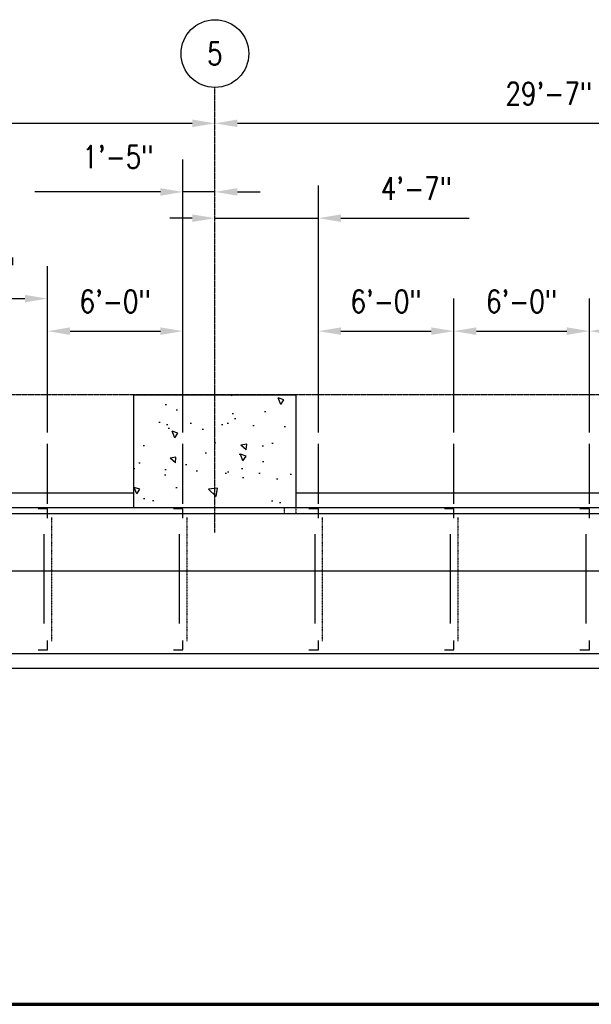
# Model space of a CAD drawing. Header units: inches. Extents: x -232 to 22867, y 539 to 1093.
# Tile 12 of 14: x 4779 to 5082, y 569 to 1093. Entities that reach past the tile are written whole.
import ezdxf
from ezdxf import colors
from ezdxf.entities.mleader import LeaderData, LeaderLine
from ezdxf.enums import TextEntityAlignment as Align
from ezdxf.math import Vec2, Vec3

# ---------------------------------------------------------------- set-up
doc = ezdxf.new("R2010")
doc.units = ezdxf.units.IN
doc.header["$MEASUREMENT"] = 0
doc.linetypes.add('CENTER2', pattern=[1.125, 0.75, -0.125, 0.125, -0.125])
doc.linetypes.add('Dash', pattern=[0.25, 0.125, -0.125])
for name, color, linetype in [('A-WALL-PATT', 8, 'Continuous'), ('A-WALL-THIN', 230, 'Continuous'), ('S-ANNO-DIMS', 1, 'Continuous'), ('S-ANNO-NOTE', 2, 'Continuous'), ('S-ANNO-SYMB', 2, 'Continuous'), ('S-BEAM-HDLN', 10, 'Dash'), ('S-COLS-HDLN', 110, 'Dash'), ('S-CONC-COLS', 110, 'Continuous'), ('S-GRID', 1, 'CENTER2'), ('S-GRID-IDEN', 1, 'Continuous'), ('S-METL-BEAM', 192, 'Continuous'), ('S-METL-BRAC-V', 1, 'Dash'), ('S-METL-COLS', 52, 'Continuous'), ('S-METL-PANL', 13, 'Continuous')]:
    doc.layers.add(name, color=color, linetype=linetype)
doc.styles.add('Annotative', font='romans.shx', dxfattribs={"width": 0.8, "height": 0.125})
doc.styles.add('Arial', font='romans.shx', dxfattribs={"width": 0.8})
doc.dimstyles.new('Annotative', dxfattribs={"dimscale": 0, "dimtxt": 0.125, "dimasz": 0.125, "dimexe": 0.18, "dimexo": 0.0625, "dimgap": 0.09, "dimtad": 1, "dimdec": 3, "dimzin": 3, "dimdsep": 46, "dimlunit": 4, "dimtxsty": 'Annotative', "dimcen": 0.09, "dimclrt": 2, "dimazin": 2, "dimtfac": 1, "dimtdec": 3, "dimtmove": 0, "dimatfit": 0, "dimfxl": 1, "dimtfill": 1, "dimfrac": 2, "dimtolj": 1, "dimtzin": 0, "dimarcsym": 0})

# ---------------------------------------------------------------- blocks, each defined once
blk = doc.blocks.new('051200_Column-L-Angle - L5X5X1_2-1698497-00_SP_Foundation Plan-CANOPY FRAMING')
for p, q in [((-1.42, 1.42), (-1.42, -3.58)), ((3.58, 1.42), (-1.42, 1.42))]:
    blk.add_line(p, q)
blk = doc.blocks.new('051200_Column-L-Angle - L5X5X1_2-1770445-00_SP_Foundation Plan-CANOPY FRAMING')
for p, q in [((-1.42, 1.42), (-1.42, -3.58)), ((3.58, 1.42), (-1.42, 1.42))]:
    blk.add_line(p, q)
blk = doc.blocks.new('Grid - Circle 3_8_-570341-00_SP_Foundation Plan-CANOPY FRAMING')
at = {"layer": 'S-GRID-IDEN'}
blk.add_circle((0, 0), 0.1875, dxfattribs=at)
blk = doc.blocks.new('*D39')
at = {"layer": 'Defpoints', "color": 0, "transparency": 16777216}
for p in [(4882.27, 1037.5), (4484.27, 893.21), (4882.27, 893.21)]:
    blk.add_point(p, dxfattribs=at)
at = {"layer": 'S-ANNO-DIMS', "color": 0, "lineweight": -2, "transparency": 16777216}
blk.add_line((4496.27, 1037.5), (4870.27, 1037.5), dxfattribs=at)
at = {"layer": 'S-ANNO-DIMS', "color": 0, "transparency": 16777216}
for points in [[(4496.27, 1039.5), (4496.27, 1035.5), (4484.27, 1037.5)], [(4870.27, 1039.5), (4870.27, 1035.5), (4882.27, 1037.5)]]:
    blk.add_solid(points, dxfattribs=at)
at = {"layer": 'S-ANNO-DIMS', "color": 2, "lineweight": -3, "transparency": 16777216, "insert": (4683.27, 1053.28), "char_height": 12, "width": 5.0137, "attachment_point": 5, "style": 'Annotative', "bg_fill": 3, "box_fill_scale": 1.25, "bg_fill_color": 256, "bg_fill_true_color": 13158600, "bg_fill_transparency": 0}
blk.add_mtext('\\A1;33\'-2"', dxfattribs=at)
blk = doc.blocks.new('*D40')
at = {"layer": 'Defpoints', "color": 0, "transparency": 16777216}
for p in [(5237.27, 1037.5), (4882.27, 893.21), (5237.27, 893.21)]:
    blk.add_point(p, dxfattribs=at)
at = {"layer": 'S-ANNO-DIMS', "color": 0, "lineweight": -2, "transparency": 16777216}
blk.add_line((4894.27, 1037.5), (5225.27, 1037.5), dxfattribs=at)
at = {"layer": 'S-ANNO-DIMS', "color": 0, "transparency": 16777216}
for points in [[(4894.27, 1039.5), (4894.27, 1035.5), (4882.27, 1037.5)], [(5225.27, 1039.5), (5225.27, 1035.5), (5237.27, 1037.5)]]:
    blk.add_solid(points, dxfattribs=at)
at = {"layer": 'S-ANNO-DIMS', "color": 2, "lineweight": -3, "transparency": 16777216, "insert": (5059.77, 1053.28), "char_height": 12, "width": 5.0137, "attachment_point": 5, "style": 'Annotative', "bg_fill": 3, "box_fill_scale": 1.25, "bg_fill_color": 256, "bg_fill_true_color": 13158600, "bg_fill_transparency": 0}
blk.add_mtext('\\A1;29\'-7"', dxfattribs=at)
blk = doc.blocks.new('*D68')
at = {"layer": 'Defpoints', "color": 0, "transparency": 16777216}
for p in [(4793.28, 944.34), (4721.28, 867.21), (4793.28, 867.21)]:
    blk.add_point(p, dxfattribs=at)
at = {"layer": 'S-ANNO-DIMS', "color": 0, "lineweight": -2, "transparency": 16777216}
for p, q in [((4721.28, 873.21), (4721.28, 961.62)), ((4793.28, 873.21), (4793.28, 961.62)), ((4733.28, 944.34), (4781.28, 944.34))]:
    blk.add_line(p, q, dxfattribs=at)
at = {"layer": 'S-ANNO-DIMS', "color": 0, "transparency": 16777216}
for points in [[(4733.28, 946.34), (4733.28, 942.34), (4721.28, 944.34)], [(4781.28, 946.34), (4781.28, 942.34), (4793.28, 944.34)]]:
    blk.add_solid(points, dxfattribs=at)
at = {"layer": 'S-ANNO-DIMS', "color": 2, "lineweight": -3, "transparency": 16777216, "insert": (4757.28, 960.13), "char_height": 12, "width": 4.1093, "attachment_point": 5, "style": 'Annotative', "bg_fill": 3, "box_fill_scale": 1.25, "bg_fill_color": 256, "bg_fill_true_color": 13158600, "bg_fill_transparency": 0}
blk.add_mtext('\\A1;6\'-0"', dxfattribs=at)
blk = doc.blocks.new('*D69')
at = {"layer": 'Defpoints', "color": 0, "transparency": 16777216}
for p in [(4865.28, 927.06), (4793.28, 867.21), (4865.28, 867.21)]:
    blk.add_point(p, dxfattribs=at)
at = {"layer": 'S-ANNO-DIMS', "color": 0, "lineweight": -2, "transparency": 16777216}
for p, q in [((4793.28, 873.21), (4793.28, 944.34)), ((4865.28, 873.21), (4865.28, 944.34)), ((4805.28, 927.06), (4853.28, 927.06))]:
    blk.add_line(p, q, dxfattribs=at)
at = {"layer": 'S-ANNO-DIMS', "color": 0, "transparency": 16777216}
for points in [[(4805.28, 929.06), (4805.28, 925.06), (4793.28, 927.06)], [(4853.28, 929.06), (4853.28, 925.06), (4865.28, 927.06)]]:
    blk.add_solid(points, dxfattribs=at)
at = {"layer": 'S-ANNO-DIMS', "color": 2, "lineweight": -3, "transparency": 16777216, "insert": (4829.28, 942.85), "char_height": 12, "width": 4.1093, "attachment_point": 5, "style": 'Annotative', "bg_fill": 3, "box_fill_scale": 1.25, "bg_fill_color": 256, "bg_fill_true_color": 13158600, "bg_fill_transparency": 0}
blk.add_mtext('\\A1;6\'-0"', dxfattribs=at)
blk = doc.blocks.new('*D70')
at = {"layer": 'Defpoints', "color": 0, "transparency": 16777216}
for p in [(4882.27, 1001.04), (4882.27, 893.21), (4865.28, 867.21)]:
    blk.add_point(p, dxfattribs=at)
at = {"layer": 'S-ANNO-DIMS', "color": 0, "lineweight": -2, "transparency": 16777216}
for p, q in [((4865.28, 873.21), (4865.28, 1018.32)), ((4853.28, 1001.04), (4786.52, 1001.04)), ((4882.27, 1001.04), (4865.28, 1001.04)), ((4894.27, 1001.04), (4906.27, 1001.04))]:
    blk.add_line(p, q, dxfattribs=at)
at = {"layer": 'S-ANNO-DIMS', "color": 0, "transparency": 16777216}
for points in [[(4853.28, 1003.04), (4853.28, 999.04), (4865.28, 1001.04)], [(4894.27, 1003.04), (4894.27, 999.04), (4882.27, 1001.04)]]:
    blk.add_solid(points, dxfattribs=at)
at = {"layer": 'S-ANNO-DIMS', "color": 2, "lineweight": -3, "transparency": 16777216, "insert": (4811.85, 1025.68), "char_height": 12, "width": 4.1093, "attachment_point": 1, "line_spacing_factor": 0.983083, "style": 'Annotative', "bg_fill": 3, "box_fill_scale": 1.25, "bg_fill_color": 256, "bg_fill_true_color": 13158600, "bg_fill_transparency": 0}
blk.add_mtext('\\A1;1\'-5"', dxfattribs=at)
blk = doc.blocks.new('*D71')
at = {"layer": 'Defpoints', "color": 0, "transparency": 16777216}
for p in [(4937.28, 987.1), (4882.27, 893.21), (4937.28, 867.21)]:
    blk.add_point(p, dxfattribs=at)
at = {"layer": 'S-ANNO-DIMS', "color": 0, "lineweight": -2, "transparency": 16777216}
for p, q in [((4937.28, 873.21), (4937.28, 1004.38)), ((4870.27, 987.1), (4858.27, 987.1)), ((4882.27, 987.1), (4937.28, 987.1)), ((4949.28, 987.1), (5017.42, 987.1))]:
    blk.add_line(p, q, dxfattribs=at)
at = {"layer": 'S-ANNO-DIMS', "color": 0, "transparency": 16777216}
for points in [[(4870.27, 989.1), (4870.27, 985.1), (4882.27, 987.1)], [(4949.28, 989.1), (4949.28, 985.1), (4937.28, 987.1)]]:
    blk.add_solid(points, dxfattribs=at)
at = {"layer": 'S-ANNO-DIMS', "color": 2, "lineweight": -3, "transparency": 16777216, "insert": (4989.35, 1002.88), "char_height": 12, "width": 4.1093, "attachment_point": 5, "style": 'Annotative', "bg_fill": 3, "box_fill_scale": 1.25, "bg_fill_color": 256, "bg_fill_true_color": 13158600, "bg_fill_transparency": 0}
blk.add_mtext('\\A1;4\'-7"', dxfattribs=at)
blk = doc.blocks.new('*D72')
at = {"layer": 'Defpoints', "color": 0, "transparency": 16777216}
for p in [(5009.28, 927.06), (4937.28, 867.21), (5009.28, 867.21)]:
    blk.add_point(p, dxfattribs=at)
at = {"layer": 'S-ANNO-DIMS', "color": 0, "lineweight": -2, "transparency": 16777216}
for p, q in [((4937.28, 873.21), (4937.28, 944.34)), ((5009.28, 873.21), (5009.28, 944.34)), ((4949.28, 927.06), (4997.28, 927.06))]:
    blk.add_line(p, q, dxfattribs=at)
at = {"layer": 'S-ANNO-DIMS', "color": 0, "transparency": 16777216}
for points in [[(4949.28, 929.06), (4949.28, 925.06), (4937.28, 927.06)], [(4997.28, 929.06), (4997.28, 925.06), (5009.28, 927.06)]]:
    blk.add_solid(points, dxfattribs=at)
at = {"layer": 'S-ANNO-DIMS', "color": 2, "lineweight": -3, "transparency": 16777216, "insert": (4973.28, 942.85), "char_height": 12, "width": 4.1093, "attachment_point": 5, "style": 'Annotative', "bg_fill": 3, "box_fill_scale": 1.25, "bg_fill_color": 256, "bg_fill_true_color": 13158600, "bg_fill_transparency": 0}
blk.add_mtext('\\A1;6\'-0"', dxfattribs=at)
blk = doc.blocks.new('*D73')
at = {"layer": 'Defpoints', "color": 0, "transparency": 16777216}
for p in [(5081.28, 927.06), (5009.28, 867.21), (5081.28, 867.21)]:
    blk.add_point(p, dxfattribs=at)
at = {"layer": 'S-ANNO-DIMS', "color": 0, "lineweight": -2, "transparency": 16777216}
for p, q in [((5009.28, 873.21), (5009.28, 944.34)), ((5081.28, 873.21), (5081.28, 944.34)), ((5021.28, 927.06), (5069.28, 927.06))]:
    blk.add_line(p, q, dxfattribs=at)
at = {"layer": 'S-ANNO-DIMS', "color": 0, "transparency": 16777216}
for points in [[(5021.28, 929.06), (5021.28, 925.06), (5009.28, 927.06)], [(5069.28, 929.06), (5069.28, 925.06), (5081.28, 927.06)]]:
    blk.add_solid(points, dxfattribs=at)
at = {"layer": 'S-ANNO-DIMS', "color": 2, "lineweight": -3, "transparency": 16777216, "insert": (5045.28, 942.85), "char_height": 12, "width": 4.1093, "attachment_point": 5, "style": 'Annotative', "bg_fill": 3, "box_fill_scale": 1.25, "bg_fill_color": 256, "bg_fill_true_color": 13158600, "bg_fill_transparency": 0}
blk.add_mtext('\\A1;6\'-0"', dxfattribs=at)
blk = doc.blocks.new('*D74')
at = {"layer": 'Defpoints', "color": 0, "transparency": 16777216}
for p in [(5153.28, 927.06), (5081.28, 867.21), (5153.28, 867.21)]:
    blk.add_point(p, dxfattribs=at)
at = {"layer": 'S-ANNO-DIMS', "color": 0, "lineweight": -2, "transparency": 16777216}
for p, q in [((5081.28, 873.21), (5081.28, 944.34)), ((5153.28, 873.21), (5153.28, 944.34)), ((5093.28, 927.06), (5141.28, 927.06))]:
    blk.add_line(p, q, dxfattribs=at)
at = {"layer": 'S-ANNO-DIMS', "color": 0, "transparency": 16777216}
for points in [[(5093.28, 929.06), (5093.28, 925.06), (5081.28, 927.06)], [(5141.28, 929.06), (5141.28, 925.06), (5153.28, 927.06)]]:
    blk.add_solid(points, dxfattribs=at)
at = {"layer": 'S-ANNO-DIMS', "color": 2, "lineweight": -3, "transparency": 16777216, "insert": (5117.28, 942.85), "char_height": 12, "width": 4.1093, "attachment_point": 5, "style": 'Annotative', "bg_fill": 3, "box_fill_scale": 1.25, "bg_fill_color": 256, "bg_fill_true_color": 13158600, "bg_fill_transparency": 0}
blk.add_mtext('\\A1;6\'-0"', dxfattribs=at)
blk = doc.blocks.new('*U16')
at = {"linetype": 'Continuous', "lineweight": 70}
blk.add_line((1.125, 0.625), (29.5, 0.625), dxfattribs=at)
at = {"style": 'Arial'}
blk.add_attdef('DRAWING_AREA_TITLE', text='', height=0.1875, dxfattribs=at).set_placement((1.3743, 0.6339), align=Align.BOTTOM_LEFT)
blk.add_attdef('X#', text='', height=0.1875, dxfattribs=at).set_placement((0.8125, 0.625), align=Align.MIDDLE_CENTER)
blk.add_attdef('SCALE:', text='', height=0.0938, dxfattribs=at).set_placement((1.3743, 0.5606), align=Align.TOP_LEFT)

msp = doc.modelspace()

# ---------------------------------------------------------------- hatches: boundary and pattern name
at = {"layer": 'A-WALL-PATT'}
h = msp.add_hatch(dxfattribs=at)
h.set_pattern_fill('AR-CONC', color=8, scale=5, angle=90, style=0)
h.set_pattern_definition([(140, (3084.197, -6e-12), (3.1376, 35.863), [3.75, -41.25]), (85, (3084.197, -6e-12), (-37.6096, -6.93757), [3, -33]), (190.4514, (3084.458, 2.99), (-34.472, 28.92544), [3.187, -35.0571]), (136.1842, (3074.197, -6e-12), (8.276, 53.3621), [5.625, -61.875]), (186.6356, (3074.886, 4.447), (-48.7059, 46.7331), [4.7805, -52.5857]), (81.1842, (3074.197, -6e-12), (-48.706, 46.7331), [4.5, -49.5]), (111, (3076.697, 5), (20.13094, 29.84535), [3.75, -41.25]), (56, (3076.697, 5), (-36.2575, 12.16577), [3, -33]), (161.4514, (3078.374, 7.487), (-16.12656, 42.0111), [3.187, -35.0571]), (127.5, (3084.197, -6e-12), (-16.64469, 0.60799), [0, -32.6, 0, -33.5, 0, -33.125]), (97.5, (3084.197, -6e-12), (-19.72059, 13.15348), [0, -19.1, 0, -31.85, 0, -12.625]), (57.5, (3084.197, -11.15), (1.12774, 26.69112), [0, -12.5, 0, -39, 0, -51.75]), (47.5, (3084.197, -16.15), (-5.00525, 29.1593), [0, -16.25, 0, -25.9, 0, -36.75])])
h.paths.add_polyline_path([(4925.274, 833.2059), (4925.274, 893.2059), (4839.274, 893.2059), (4839.274, 833.2059)])

# ---------------------------------------------------------------- linework, layer by layer
at = {"layer": 'A-WALL-THIN', "lineweight": -3}
for p, q in [((4527.274, 841.2059), (4839.274, 841.2059)), ((4925.274, 841.2059), (5237.274, 841.2059)), ((5649.274, 833.2059), (4527.274, 833.2059))]:
    msp.add_line(p, q, dxfattribs=at)
at = {"layer": 'S-BEAM-HDLN', "lineweight": -3}
for q in [(4919.274, 833.2059), (5237.274, 830.2059)]:
    msp.add_line((4919.274, 830.2059), q, dxfattribs=at)
at = {"layer": 'S-COLS-HDLN', "lineweight": -3}
msp.add_line((4925.274, 833.204), (4925.274, 830.2059), dxfattribs=at)
at = {"layer": 'S-GRID', "lineweight": -3}
for p, q in [((4882.274, 820.1184), (4882.274, 1056.5775)), ((5670.3056, 893.2059), (2907.9831, 893.2059))]:
    msp.add_line(p, q, dxfattribs=at)
at = {"layer": 'S-METL-BEAM', "lineweight": -3}
for p, q in [((4793.284, 835.2059), (4793.284, 867.2059)), ((4865.284, 835.2059), (4865.284, 867.2059)), ((4937.284, 835.2059), (4937.284, 867.2059)), ((5009.284, 835.2059), (5009.284, 867.2059)), ((5081.284, 835.2059), (5081.284, 867.2059)), ((2920.274, 830.2458), (5645.284, 830.1077)), ((4791.364, 819.2059), (4791.364, 771.7059)), ((4863.364, 819.2059), (4863.364, 771.7059)), ((4935.364, 819.2059), (4935.364, 771.7059)), ((5007.364, 819.2059), (5007.364, 771.7059)), ((5079.364, 819.2059), (5079.364, 771.7059)), ((3275.784, 799.6898), (5266.284, 799.6898)), ((4499.784, 755.7059), (5266.784, 755.7059))]:
    msp.add_line(p, q, dxfattribs=at)
at = {"layer": 'S-METL-BRAC-V'}
for p, q in [((4795.3733, 828.1582), (4795.3733, 762.2059)), ((4867.3733, 828.1582), (4867.3733, 762.2059)), ((4939.3733, 828.1582), (4939.3733, 762.2059)), ((5011.3733, 828.1582), (5011.3733, 762.2059))]:
    msp.add_line(p, q, dxfattribs=at)
at = {"layer": 'S-METL-PANL', "lineweight": -3}
msp.add_lwpolyline([(5649.284, 833.2059), (5649.284, 779.2059), (5275.284, 779.2059), (5275.284, 747.7059), (4513.284, 747.7059), (4513.284, 725.2059), (3699.2877, 725.2059), (3699.2877, 747.7059), (3267.284, 747.7059), (3267.284, 779.2059), (2916.274, 779.2059), (2916.274, 845.2059)], dxfattribs=at)

# ---------------------------------------------------------------- block references
at = {"layer": 'S-ANNO-SYMB', "lineweight": -3, "xscale": 96, "yscale": 96, "zscale": 96}
msp.add_blockref('*U16', (2833.2245, 509.3001), dxfattribs=at)
at = {"layer": 'S-GRID-IDEN', "lineweight": -3, "xscale": 95.99999999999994, "yscale": 95.99999999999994, "zscale": 95.99999999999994}
msp.add_blockref('Grid - Circle 3_8_-570341-00_SP_Foundation Plan-CANOPY FRAMING', (4882.274, 1074.5775), dxfattribs=at)
at = {"layer": 'S-METL-COLS', "lineweight": -3}
for name, p, rotation in [('051200_Column-L-Angle - L5X5X1_2-1698497-00_SP_Foundation Plan-CANOPY FRAMING', (4791.864, 831.2859), 269.9999999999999), ('051200_Column-L-Angle - L5X5X1_2-1698497-00_SP_Foundation Plan-CANOPY FRAMING', (4863.864, 831.2859), 269.9999999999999), ('051200_Column-L-Angle - L5X5X1_2-1698497-00_SP_Foundation Plan-CANOPY FRAMING', (4935.864, 831.2859), 269.9999999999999), ('051200_Column-L-Angle - L5X5X1_2-1698497-00_SP_Foundation Plan-CANOPY FRAMING', (5007.864, 831.2859), 269.9999999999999), ('051200_Column-L-Angle - L5X5X1_2-1698497-00_SP_Foundation Plan-CANOPY FRAMING', (5079.864, 831.2859), 269.9999999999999), ('051200_Column-L-Angle - L5X5X1_2-1770445-00_SP_Foundation Plan-CANOPY FRAMING', (4791.864, 759.1259), 180), ('051200_Column-L-Angle - L5X5X1_2-1770445-00_SP_Foundation Plan-CANOPY FRAMING', (4863.864, 759.1259), 180), ('051200_Column-L-Angle - L5X5X1_2-1770445-00_SP_Foundation Plan-CANOPY FRAMING', (4935.864, 759.1259), 180), ('051200_Column-L-Angle - L5X5X1_2-1770445-00_SP_Foundation Plan-CANOPY FRAMING', (5007.864, 759.1259), 180), ('051200_Column-L-Angle - L5X5X1_2-1770445-00_SP_Foundation Plan-CANOPY FRAMING', (5079.864, 759.1259), 180)]:
    msp.add_blockref(name, p, dxfattribs=dict(at, rotation=rotation))

# ---------------------------------------------------------------- texts
at = {"layer": 'S-GRID-IDEN', "lineweight": -3, "insert": (4882.274, 1074.5775), "char_height": 12, "width": 12, "attachment_point": 5, "style": 'Annotative'}
msp.add_mtext('5', dxfattribs=at)

# ---------------------------------------------------------------- leaders
at = {"layer": 'S-ANNO-NOTE', "lineweight": -3}
ml = msp.add_multileader_mtext('Standard', dxfattribs=at)
ml.set_content('DOOR ROLLER GUIDE', color=256, style='Annotative')
ml.set_leader_properties(color=1, linetype='ByLayer', lineweight=-1)
ml.build(insert=Vec2(0, 0))
ml.multileader.update_dxf_attribs({"text_right_attachment_type": 3, "dogleg_length": 0.125, "arrow_head_size": 12, "scale": 96})
ctx = ml.context
ctx.base_point, ctx.scale, ctx.char_height, ctx.arrow_head_size, ctx.landing_gap_size, ctx.plane_origin = Vec3(135.0989, 735.8918), 96, 12, 12, 8.64, Vec3(212.7458, 820.1356)
ctx.right_attachment = 3
notes = []
notes.append((ctx, [(0, (1, 1, 0), (214.6646, 695.8918), (-1, 0), 12, [(0, [(214.6646, 824.7127)], 0, [])])]))
ctx.mtext.insert, ctx.mtext.width, ctx.mtext.flow_direction = Vec3(143.7389, 741.8918), 58.160008, 5
ml = msp.add_multileader_mtext('Standard', dxfattribs=at)
ml.set_content('DOOR ROLLER GUIDE', color=256, style='Annotative')
ml.set_leader_properties(color=1, linetype='ByLayer', lineweight=-1)
ml.build(insert=Vec2(0, 0))
ml.multileader.update_dxf_attribs({"text_right_attachment_type": 3, "dogleg_length": 0.125, "arrow_head_size": 12, "scale": 96})
ctx = ml.context
ctx.base_point, ctx.scale, ctx.char_height, ctx.arrow_head_size, ctx.landing_gap_size, ctx.plane_origin = Vec3(1751.2774, 721.2527), 96, 12, 12, 8.64, Vec3(1831.9995, 751.0651)
ctx.right_attachment = 3
notes.append((ctx, [(0, (1, 1, 0), (1830.8431, 681.2527), (-1, 0), 12, [(1, [(1922.3421, 824.7127), (1862.4796, 794.7059)], 0, [])])]))
ctx.mtext.insert, ctx.mtext.width, ctx.mtext.flow_direction = Vec3(1759.9174, 727.2527), 48.755018, 5
ml = msp.add_multileader_mtext('Standard', dxfattribs=at)
ml.set_content('DOOR ROLLER GUIDE', color=256, style='Annotative')
ml.set_leader_properties(color=1, linetype='ByLayer', lineweight=-1)
ml.build(insert=Vec2(0, 0))
ml.multileader.update_dxf_attribs({"text_right_attachment_type": 3, "dogleg_length": 0.125, "arrow_head_size": 12, "scale": 96})
ctx = ml.context
ctx.base_point, ctx.scale, ctx.char_height, ctx.arrow_head_size, ctx.landing_gap_size, ctx.plane_origin = Vec3(567.6911, 695.245), 96, 12, 12, 8.64, Vec3(648.4132, 725.0575)
ctx.right_attachment = 3
notes.append((ctx, [(0, (1, 1, 0), (647.2568, 655.245), (-1, 0), 12, [(1, [(647.2568, 764.7059), (618.503, 794.7059)], 0, [])])]))
ctx.mtext.insert, ctx.mtext.width, ctx.mtext.flow_direction = Vec3(576.3311, 701.245), 48.755018, 5
ml = msp.add_multileader_mtext('Standard', dxfattribs=at)
ml.set_content('SEE A4/S-508 FOR HORIZ. BRACING. TYP.', color=256, style='Annotative')
ml.set_leader_properties(color=1, linetype='ByLayer', lineweight=-1)
ml.build(insert=Vec2(0, 0))
ml.multileader.update_dxf_attribs({"text_right_attachment_type": 3, "dogleg_length": 0.125, "arrow_head_size": 12, "scale": 96})
ctx = ml.context
ctx.base_point, ctx.scale, ctx.char_height, ctx.arrow_head_size, ctx.landing_gap_size, ctx.plane_origin = Vec3(4237.8349, 669.4165), 96, 12, 12, 8.64, Vec3(4484.8655, 675.4885)
ctx.right_attachment = 3
notes.append((ctx, [(0, (1, 1, 0), (4424.372, 647.1308), (-1, 0), 12, [(0, [(4541.0358, 795.3085)], 0, [])])]))
ctx.mtext.insert, ctx.mtext.width, ctx.mtext.defined_height, ctx.mtext.flow_direction = Vec3(4246.4749, 675.4165), 193.959192, 54.5011, 5
ml = msp.add_multileader_mtext('Standard', dxfattribs=at)
ml.set_content('METAL ROOFING. REF NOTE 2 IN A3/S-507 SIZE AND CONNECTION. TYP.', color=256, style='Annotative')
ml.set_leader_properties(color=1, linetype='ByLayer', lineweight=-1)
ml.build(insert=Vec2(0, 0))
ml.multileader.update_dxf_attribs({"text_right_attachment_type": 3, "dogleg_length": 0.36, "arrow_head_size": 12, "scale": 96})
ctx = ml.context
ctx.base_point, ctx.scale, ctx.char_height, ctx.arrow_head_size, ctx.landing_gap_size, ctx.plane_origin = Vec3(4052.6567, 708.8425, 9924.571), 96, 12, 12, 8.64, Vec3(4438.4099, 697.9277, 9924.571)
ctx.right_attachment = 3
notes.append((ctx, [(1, (1, 1, 0), (4039.1974, 708.8425, 9924.571), (1, 0), 13.4593, [(0, [(4018.5914, 787.3456, 9924.571)], 0, [])])]))
ctx.mtext.insert, ctx.mtext.width, ctx.mtext.flow_direction = Vec3(4061.2967, 714.8425, 9924.571), 172.565887, 5
at = {"layer": 'S-ANNO-NOTE'}
ml = msp.add_multileader_mtext('Standard', dxfattribs=at)
ml.set_content('EXTERIOR FACE OF METAL SIDING', color=256, style='Annotative')
ml.set_leader_properties(color=1, linetype='ByLayer', lineweight=-1)
ml.build(insert=Vec2(0, 0))
ml.multileader.update_dxf_attribs({"text_right_attachment_type": 3, "dogleg_length": 0.125, "arrow_head_size": 12, "scale": 96})
ctx = ml.context
ctx.base_point, ctx.scale, ctx.char_height, ctx.arrow_head_size, ctx.landing_gap_size, ctx.plane_origin = Vec3(-98.5507, 671.95, 4132.6116), 96, 12, 12, 8.64, Vec3(-8.1662, 794.7059, 4132.6116)
ctx.right_attachment = 3
notes.append((ctx, [(1, (1, 1, 0), (-110.5507, 671.95, 4132.6116), (1, 0), 12, [(0, [(-110.5507, 783.7059, 4132.6116)], 0, [])])]))
ctx.mtext.insert, ctx.mtext.width, ctx.mtext.flow_direction = Vec3(-89.9107, 677.95, 4132.6116), 131.100016, 5
ml = msp.add_multileader_mtext('Standard', dxfattribs=at)
ml.set_content('EXTERIOR FACE OF METAL SIDING', color=256, style='Annotative')
ml.set_leader_properties(color=1, linetype='ByLayer', lineweight=-1)
ml.build(insert=Vec2(0, 0))
ml.multileader.update_dxf_attribs({"text_right_attachment_type": 3, "dogleg_length": 0.125, "arrow_head_size": 12, "scale": 96})
ctx = ml.context
ctx.base_point, ctx.scale, ctx.char_height, ctx.arrow_head_size, ctx.landing_gap_size, ctx.plane_origin = Vec3(2109.9445, 696.5639, 4132.6116), 96, 12, 12, 8.64, Vec3(2305.5009, 794.7059, 4132.6116)
ctx.right_attachment = 3
notes.append((ctx, [(0, (1, 1, 0), (2262.6531, 676.5639, 4132.6116), (-1, 0), 12, [(0, [(2272.2082, 783.7059, 4132.6116)], 0, [])])]))
ctx.mtext.insert, ctx.mtext.width, ctx.mtext.flow_direction = Vec3(2118.5845, 702.5639, 4132.6116), 131.100016, 5
at = {"layer": 'S-ANNO-NOTE', "lineweight": -3}
ml = msp.add_multileader_mtext('Standard', dxfattribs=at)
ml.set_content('EDGE OF METAL ROOFING', color=256, style='Annotative')
ml.set_leader_properties(color=1, linetype='ByLayer', lineweight=-1)
ml.build(insert=Vec2(0, 0))
ml.multileader.update_dxf_attribs({"text_right_attachment_type": 3, "dogleg_length": 0.125, "arrow_head_size": 12, "scale": 96})
ctx = ml.context
ctx.base_point, ctx.scale, ctx.char_height, ctx.arrow_head_size, ctx.landing_gap_size, ctx.plane_origin = Vec3(3016.0633, 665.3068, 9924.571), 96, 12, 12, 8.64, Vec3(3285.8912, 644.2461, 9924.571)
ctx.right_attachment = 3
notes.append((ctx, [(1, (1, 1, 0), (3004.0633, 665.3068, 9924.571), (1, 0), 12, [(0, [(3004.0633, 779.2059, 9924.571)], 0, [])])]))
ctx.mtext.insert, ctx.mtext.width, ctx.mtext.flow_direction = Vec3(3024.7033, 671.3068, 9924.571), 162.674479, 5
ml = msp.add_multileader_mtext('Standard', dxfattribs=at)
ml.set_content('SEE A4/S-508 FOR HORIZ. BRACING. TYP.', color=256, style='Annotative')
ml.set_leader_properties(color=1, linetype='ByLayer', lineweight=-1)
ml.build(insert=Vec2(0, 0))
ml.multileader.update_dxf_attribs({"text_right_attachment_type": 3, "dogleg_length": 0.125, "arrow_head_size": 12, "scale": 96})
ctx = ml.context
ctx.base_point, ctx.scale, ctx.char_height, ctx.arrow_head_size, ctx.landing_gap_size, ctx.plane_origin = Vec3(3167.5652, 653.2837), 96, 12, 12, 8.64, Vec3(3257.405, 676.152)
ctx.right_attachment = 3
notes.append((ctx, [(0, (1, 1, 0), (3354.1024, 630.998), (-1, 0), 12, [(0, [(3340.6253, 769.8503)], 0, [])])]))
ctx.mtext.insert, ctx.mtext.width, ctx.mtext.flow_direction = Vec3(3176.2052, 659.2837), 192.566273, 5
at = {"layer": 'S-ANNO-NOTE'}
ml = msp.add_multileader_mtext('Standard', dxfattribs=at)
ml.set_content('FACE OF CANOPY SIDING', color=256, style='Annotative')
ml.set_leader_properties(color=1, linetype='ByLayer', lineweight=-1)
ml.build(insert=Vec2(0, 0))
ml.multileader.update_dxf_attribs({"text_right_attachment_type": 3, "dogleg_length": 0.125, "arrow_head_size": 12, "scale": 96})
ctx = ml.context
ctx.base_point, ctx.scale, ctx.char_height, ctx.arrow_head_size, ctx.landing_gap_size, ctx.plane_origin = Vec3(1400.3122, 696.5639, 4132.6116), 96, 12, 12, 8.64, Vec3(1580.7829, 794.7059, 4132.6116)
ctx.right_attachment = 3
notes.append((ctx, [(0, (1, 1, 0), (1537.9351, 676.5639, 4132.6116), (-1, 0), 12, [(0, [(1580.7829, 752.2059, 4132.6116)], 0, [])])]))
ctx.mtext.insert, ctx.mtext.width, ctx.mtext.flow_direction = Vec3(1408.9522, 702.5639, 4132.6116), 116.016359, 5
ml = msp.add_multileader_mtext('Standard', dxfattribs=at)
ml.set_content('EXTERIOR FACE OF METAL SIDING', color=256, style='Annotative')
ml.set_leader_properties(color=1, linetype='ByLayer', lineweight=-1)
ml.build(insert=Vec2(0, 0))
ml.multileader.update_dxf_attribs({"text_right_attachment_type": 3, "dogleg_length": 0.125, "arrow_head_size": 12, "scale": 96})
ctx = ml.context
ctx.base_point, ctx.scale, ctx.char_height, ctx.arrow_head_size, ctx.landing_gap_size, ctx.plane_origin = Vec3(977.8378, 696.5639, 4132.6116), 96, 12, 12, 8.64, Vec3(1173.3941, 794.7059, 4132.6116)
ctx.right_attachment = 3
notes.append((ctx, [(0, (1, 1, 0), (1130.5463, 676.5639, 4132.6116), (-1, 0), 12, [(0, [(1173.3941, 729.7059, 4132.6116)], 0, [])])]))
ctx.mtext.insert, ctx.mtext.width, ctx.mtext.flow_direction = Vec3(986.4778, 702.5639, 4132.6116), 131.100016, 5
at = {"layer": 'S-ANNO-NOTE', "lineweight": -3}
ml = msp.add_multileader_mtext('Standard', dxfattribs=at)
ml.set_content('EDGE OF METAL ROOFING', color=256, style='Annotative')
ml.set_leader_properties(color=1, linetype='ByLayer', lineweight=-1)
ml.build(insert=Vec2(0, 0))
ml.multileader.update_dxf_attribs({"text_right_attachment_type": 3, "dogleg_length": 0.36, "arrow_head_size": 12, "scale": 96})
ctx = ml.context
ctx.base_point, ctx.scale, ctx.char_height, ctx.arrow_head_size, ctx.landing_gap_size, ctx.plane_origin = Vec3(4237.8349, 710.3878, 9924.571), 96, 12, 12, 8.64, Vec3(4650.7316, 697.9277, 9924.571)
ctx.right_attachment = 3
notes.append((ctx, [(0, (1, 1, 0), (4383.317, 690.3878, 9924.571), (-1, 0), 13.4593, [(0, [(4416.419, 725.2059, 9924.571)], 0, [])])]))
ctx.mtext.insert, ctx.mtext.width, ctx.mtext.flow_direction = Vec3(4246.4749, 716.3878, 9924.571), 119.599196, 5
for ctx, leaders in notes:
    for number, flags, end, landing, length, lines in leaders:
        leader = LeaderData()
        leader.index, (leader.has_last_leader_line, leader.has_dogleg_vector, leader.attachment_direction) = number, flags
        leader.last_leader_point, leader.dogleg_vector, leader.dogleg_length = Vec3(end), Vec3(landing), length
        for number, points, colour, breaks in lines:
            line = LeaderLine()
            line.index, line.vertices, line.color, line.breaks = number, Vec3.list(points), colors.encode_raw_color(colour), breaks
            leader.lines.append(line)
        ctx.leaders.append(leader)

# ---------------------------------------------------------------- next in the draw order: dimensions: what is measured, and where the dimension line sits
at = {"layer": 'S-ANNO-DIMS', "lineweight": -3}
dim = msp.add_linear_dim(base=(4882.274, 1037.4976), p1=(4484.274, 893.2059), p2=(4882.274, 893.2059), dimstyle='Annotative', override={"dimpost": '\\X', "dimse1": 1, "dimse2": 1}, dxfattribs=at)
dim.commit()
dim.dimension.update_dxf_attribs({"geometry": '*D39', "text_midpoint": (4683.274, 1053.2804)})

# ---------------------------------------------------------------- next in the draw order: dimensions: what is measured, and where the dimension line sits
for base, p1, p2, override, picture, middle in [((5237.274, 1037.4976), (4882.274, 893.2059), (5237.274, 893.2079), {"dimpost": '\\X', "dimse1": 1, "dimse2": 1}, '*D40', (5059.774, 1053.2804)), ((4793.284, 944.3442), (4721.284, 867.2059), (4793.284, 867.2059), {"dimpost": '\\X'}, '*D68', (4757.284, 960.127))]:
    dim = msp.add_linear_dim(base=base, p1=p1, p2=p2, dimstyle='Annotative', override=override, dxfattribs=at)
    dim.commit()
    dim.dimension.update_dxf_attribs({"geometry": picture, "text_midpoint": middle})

# ---------------------------------------------------------------- next in the draw order: dimensions: what is measured, and where the dimension line sits
dim = msp.add_linear_dim(base=(4865.284, 927.0642), p1=(4793.284, 867.2059), p2=(4865.284, 867.2059), dimstyle='Annotative', override={"dimpost": '\\X'}, dxfattribs=at)
dim.commit()
dim.dimension.update_dxf_attribs({"geometry": '*D69', "text_midpoint": (4829.284, 942.847)})

# ---------------------------------------------------------------- next in the draw order: dimensions: what is measured, and where the dimension line sits
dim = msp.add_linear_dim(base=(4882.274, 1001.0416), p1=(4865.284, 867.2059), p2=(4882.274, 893.2059), dimstyle='Annotative', override={"dimpost": '\\X', "dimse2": 1}, dxfattribs=at)
dim.commit()
dim.dimension.update_dxf_attribs({"geometry": '*D70', "text_midpoint": (4813.9011, 1001.0416), "dimtype": 160})

# ---------------------------------------------------------------- next in the draw order: dimensions: what is measured, and where the dimension line sits
dim = msp.add_linear_dim(base=(4937.284, 987.0974), p1=(4882.274, 893.2059), p2=(4937.284, 867.2059), dimstyle='Annotative', override={"dimpost": '\\X', "dimse1": 1}, dxfattribs=at)
dim.commit()
dim.dimension.update_dxf_attribs({"geometry": '*D71', "text_midpoint": (4989.3525, 1002.8802)})

# ---------------------------------------------------------------- next in the draw order: linework, layer by layer
at = {"layer": 'S-CONC-COLS'}
msp.add_lwpolyline([(4839.274, 893.2059), (4925.274, 893.2059), (4925.274, 833.2059), (4839.274, 833.2059)], close=True, dxfattribs=at)

# ---------------------------------------------------------------- next in the draw order: dimensions: what is measured, and where the dimension line sits
at = {"layer": 'S-ANNO-DIMS', "lineweight": -3}
dim = msp.add_linear_dim(base=(5009.284, 927.0642), p1=(4937.284, 867.2059), p2=(5009.284, 867.2059), dimstyle='Annotative', override={"dimpost": '\\X'}, dxfattribs=at)
dim.commit()
dim.dimension.update_dxf_attribs({"geometry": '*D72', "text_midpoint": (4973.284, 942.847)})

# ---------------------------------------------------------------- next in the draw order: dimensions: what is measured, and where the dimension line sits
dim = msp.add_linear_dim(base=(5081.284, 927.0642), p1=(5009.284, 867.2059), p2=(5081.284, 867.2059), dimstyle='Annotative', override={"dimpost": '\\X'}, dxfattribs=at)
dim.commit()
dim.dimension.update_dxf_attribs({"geometry": '*D73', "text_midpoint": (5045.284, 942.847)})

# ---------------------------------------------------------------- next in the draw order: dimensions: what is measured, and where the dimension line sits
dim = msp.add_linear_dim(base=(5153.284, 927.0642), p1=(5081.284, 867.2059), p2=(5153.284, 867.2059), dimstyle='Annotative', override={"dimpost": '\\X'}, dxfattribs=at)
dim.commit()
dim.dimension.update_dxf_attribs({"geometry": '*D74', "text_midpoint": (5117.284, 942.847)})

doc.saveas('drawing.dxf')
